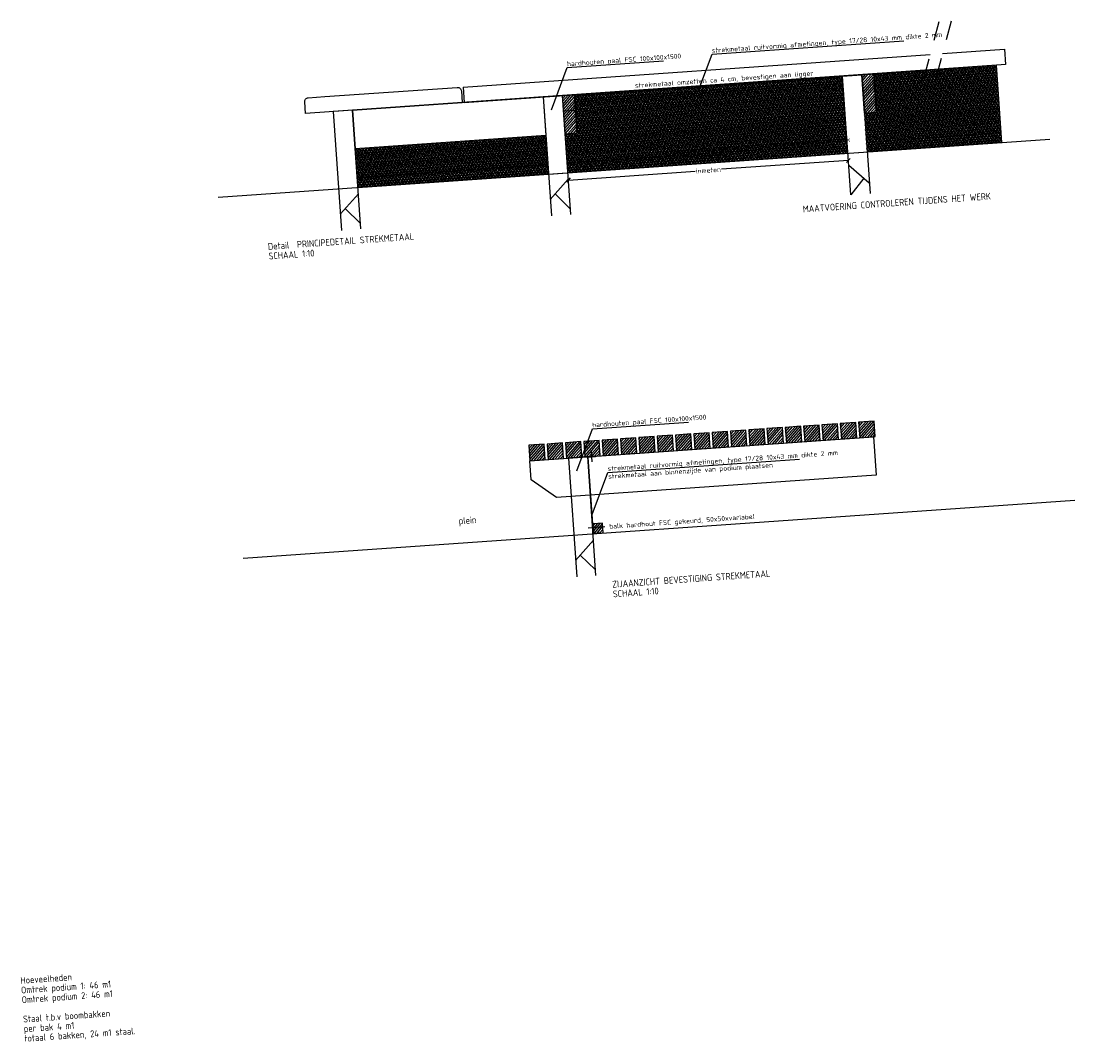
# Model space of a CAD drawing. Extents: x -410 to 7352, y -1401 to 655.
# Tile 171 of 185: x 793.4 to 798.85, y 50.57 to 55.85. Entities that reach past the tile are written whole.
import ezdxf

# ---------------------------------------------------------------- set-up
doc = ezdxf.new("R2010")
doc.units = 0
doc.header["$MEASUREMENT"] = 0
doc.linetypes.add('DASHED', pattern=[0.75, 0.5, -0.25])
for name, color, linetype in [('DT_detail A', 1, 'Continuous'), ('DT_podium', 6, 'Continuous'), ('DT_podium vlonderdeck', 6, 'Continuous')]:
    doc.layers.add(name, color=color, linetype=linetype)
doc.styles.add('JvdL_25 1_010', font='isocp.shx', dxfattribs={"height": 25})
doc.styles.add('JvdL_25 1_010_M', font='isocp.shx', dxfattribs={"height": 0.025})
doc.styles.add('JvdL_25 1_020', font='isocp.shx', dxfattribs={"height": 50})
doc.dimstyles.new('JvdL str_25 1_010 M', dxfattribs={"dimtxt": 0.125, "dimasz": 0.02, "dimexe": 0.18, "dimexo": 0.0625, "dimgap": 0.02, "dimtad": 0, "dimtoh": 1, "dimzin": 0, "dimdsep": 46, "dimtxsty": 'JvdL_25 1_010_M', "dimblk": 'OBLIQUE', "dimcen": 0.02, "dimse1": 1, "dimse2": 1, "dimclrd": 1, "dimclrt": 7, "dimadec": 1, "dimazin": 0, "dimtfac": 1, "dimtofl": 0, "dimtmove": 0, "dimatfit": 3, "dimfxl": 0.18, "dimtolj": 1, "dimtzin": 0, "dimarcsym": 0})
pattern_1 = [(48.9914, (796.202549, 55.261503), (-0.00754611, 0.00656172), [])]

# ---------------------------------------------------------------- blocks, each defined once
blk = doc.blocks.new('_Oblique')
at = {"color": 0, "linetype": 'ByBlock', "lineweight": -2}
blk.add_line((-0.5, -0.5), (0.5, 0.5), dxfattribs=at)
blk = doc.blocks.new('*D319')
at = {"layer": 'Defpoints', "color": 0, "transparency": 16777216}
for p in [(797.681, 55.1253), (797.6888, 55.0134), (796.2408, 54.9124)]:
    blk.add_point(p, dxfattribs=at)
at = {"layer": 'DT_podium', "color": 1, "lineweight": -2, "transparency": 16777216}
for p, q in [((797.681, 55.1253), (797.025, 55.0796)), ((796.233, 55.0243), (796.8889, 55.0701))]:
    blk.add_line(p, q, dxfattribs=at)
at = {"layer": 'DT_podium', "color": 1, "lineweight": -2, "transparency": 16777216, "xscale": 0.02, "yscale": 0.02, "zscale": 0.02}
for p, rotation in [((797.681, 55.1253), 3.991402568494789), ((796.233, 55.0243), 183.9914025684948)]:
    blk.add_blockref('_Oblique', p, dxfattribs=dict(at, rotation=rotation))
at = {"layer": 'DT_podium', "color": 7, "transparency": 16777216, "insert": (796.957, 55.0748), "char_height": 0.025, "attachment_point": 5, "rotation": 3.9914, "style": 'JvdL_25 1_010_M'}
blk.add_mtext('\\A1;inmeten', dxfattribs=at)

msp = doc.modelspace()

# ---------------------------------------------------------------- hatches: boundary and pattern name
at = {"layer": 'DT_podium'}
h = msp.add_hatch(dxfattribs=at)
h.set_pattern_fill('NET3', color=252, scale=0.1, style=0)
h.set_pattern_definition([(3.9914, (795.116862, 54.836597), (-0.000870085, 0.01246968), []), (63.9914, (795.116862, 54.836597), (-0.011234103, 0.005481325), []), (123.9914, (795.116862, 54.836597), (-0.01036402, -0.006988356), [])])
h.paths.add_polyline_path([(797.7781, 55.17), (798.4746, 55.2186), (798.4468, 55.6176), (797.8101, 55.5732), (797.824, 55.3737), (797.7642, 55.3695)])
h.paths.add_polyline_path([(796.2304, 55.062), (797.6783, 55.163), (797.6505, 55.5621), (796.2624, 55.4652), (796.2763, 55.2657), (796.2165, 55.2615)])
h.paths.add_polyline_path([(795.1447, 54.9862), (796.1306, 55.055), (796.1167, 55.2545), (795.1308, 55.1857)])
h = msp.add_hatch(dxfattribs=at)
h.set_pattern_fill('LINE', scale=0.1, angle=45, style=0)
h.set_pattern_definition(pattern_1)
h.paths.add_polyline_path([(797.824, 55.3737), (797.7642, 55.3695), (797.7503, 55.569), (797.8101, 55.5732)])
h = msp.add_hatch(dxfattribs=at)
h.set_pattern_fill('LINE', scale=0.1, angle=45, style=0)
h.set_pattern_definition(pattern_1)
h.paths.add_polyline_path([(796.2763, 55.2657), (796.2165, 55.2615), (796.2025, 55.461), (796.2624, 55.4652)])
h = msp.add_hatch(dxfattribs=at)
h.set_pattern_fill('LINE', color=256, scale=0.1, angle=45, style=0)
h.set_pattern_definition([(48.9914, (795.175865, 57.408784), (-0.007546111, 0.006561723), [])])
h.paths.add_polyline_path([(797.1708, 53.6517), (797.2506, 53.6573), (797.2451, 53.7371), (797.1653, 53.7316)])
h = msp.add_hatch(dxfattribs=at)
h.set_pattern_fill('LINE', color=256, scale=0.1, angle=45, style=0)
h.set_pattern_definition([(48.991, (797.260036, 53.658362), (-0.0075461, 0.0065617), [])])
h.paths.add_polyline_path([(797.2656, 53.6584), (797.3454, 53.6639), (797.3398, 53.7437), (797.26, 53.7382)])
h = msp.add_hatch(dxfattribs=at)
h.set_pattern_fill('LINE', color=256, scale=0.1, angle=45, style=0)
h.set_pattern_definition([(48.9914, (795.365405, 57.422009), (-0.007546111, 0.006561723), [])])
h.paths.add_polyline_path([(797.3604, 53.665), (797.4402, 53.6705), (797.4346, 53.7503), (797.3548, 53.7448)])
h = msp.add_hatch(dxfattribs=at)
h.set_pattern_fill('LINE', color=256, scale=0.1, angle=45, style=0)
h.set_pattern_definition([(48.9914, (795.460174, 57.428622), (-0.007546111, 0.006561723), [])])
h.paths.add_polyline_path([(797.4551, 53.6716), (797.5349, 53.6772), (797.5294, 53.757), (797.4496, 53.7514)])
h = msp.add_hatch(dxfattribs=at)
h.set_pattern_fill('LINE', color=256, scale=0.1, angle=45, style=0)
h.set_pattern_definition([(48.991, (797.544344, 53.6782), (-0.0075461, 0.0065617), [])])
h.paths.add_polyline_path([(797.5499, 53.6782), (797.6297, 53.6838), (797.6242, 53.7636), (797.5443, 53.758)])
h = msp.add_hatch(dxfattribs=at)
h.set_pattern_fill('LINE', color=256, scale=0.1, angle=45, style=0)
h.set_pattern_definition([(48.9914, (795.649713, 57.441847), (-0.007546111, 0.006561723), [])])
h.paths.add_polyline_path([(797.6447, 53.6848), (797.7245, 53.6904), (797.7189, 53.7702), (797.6391, 53.7646)])
h = msp.add_hatch(dxfattribs=at)
h.set_pattern_fill('LINE', color=256, scale=0.1, angle=45, style=0)
h.set_pattern_definition([(48.9914, (795.744483, 57.44846), (-0.007546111, 0.006561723), [])])
h.paths.add_polyline_path([(797.7395, 53.6914), (797.8193, 53.697), (797.8137, 53.7768), (797.7339, 53.7712)])
h = msp.add_hatch(dxfattribs=at)
h.set_pattern_fill('LINE', color=256, scale=0.1, angle=45, style=0)
h.set_pattern_definition([(48.9914, (794.417709, 57.355883), (-0.007546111, 0.006561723), [])])
h.paths.add_polyline_path([(796.4127, 53.5988), (796.4925, 53.6044), (796.4869, 53.6842), (796.4071, 53.6787)])
h = msp.add_hatch(dxfattribs=at)
h.set_pattern_fill('LINE', color=256, scale=0.1, angle=45, style=0)
h.set_pattern_definition([(48.991, (796.501879, 53.605461), (-0.0075461, 0.0065617), [])])
h.paths.add_polyline_path([(796.5074, 53.6055), (796.5873, 53.611), (796.5817, 53.6908), (796.5019, 53.6853)])
h = msp.add_hatch(dxfattribs=at)
h.set_pattern_fill('LINE', color=256, scale=0.1, angle=45, style=0)
h.set_pattern_definition([(48.9914, (794.607248, 57.369108), (-0.007546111, 0.006561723), [])])
h.paths.add_polyline_path([(796.6022, 53.6121), (796.682, 53.6176), (796.6765, 53.6974), (796.5966, 53.6919)])
h = msp.add_hatch(dxfattribs=at)
h.set_pattern_fill('LINE', color=256, scale=0.1, angle=45, style=0)
h.set_pattern_definition([(48.991, (796.691418, 53.618686), (-0.0075461, 0.0065617), [])])
h.paths.add_polyline_path([(796.697, 53.6187), (796.7768, 53.6243), (796.7712, 53.7041), (796.6914, 53.6985)])
h = msp.add_hatch(dxfattribs=at)
h.set_pattern_fill('LINE', color=256, scale=0.1, angle=45, style=0)
h.set_pattern_definition([(48.9914, (794.796787, 57.382333), (-0.007546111, 0.006561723), [])])
h.paths.add_polyline_path([(796.7918, 53.6253), (796.8716, 53.6309), (796.866, 53.7107), (796.7862, 53.7051)])
h = msp.add_hatch(dxfattribs=at)
h.set_pattern_fill('LINE', color=256, scale=0.1, angle=45, style=0)
h.set_pattern_definition([(48.991, (796.880957, 53.631911), (-0.0075461, 0.0065617), [])])
h.paths.add_polyline_path([(796.8865, 53.6319), (796.9663, 53.6375), (796.9608, 53.7173), (796.881, 53.7117)])
h = msp.add_hatch(dxfattribs=at)
h.set_pattern_fill('LINE', color=256, scale=0.1, angle=45, style=0)
h.set_pattern_definition([(48.9914, (794.986326, 57.395558), (-0.007546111, 0.006561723), [])])
h.paths.add_polyline_path([(796.9813, 53.6385), (797.0611, 53.6441), (797.0555, 53.7239), (796.9757, 53.7183)])
h = msp.add_hatch(dxfattribs=at)
h.set_pattern_fill('LINE', color=256, scale=0.1, angle=45, style=0)
h.set_pattern_definition([(48.991, (797.070497, 53.645137), (-0.0075461, 0.0065617), [])])
h.paths.add_polyline_path([(797.0761, 53.6451), (797.1559, 53.6507), (797.1503, 53.7305), (797.0705, 53.7249)])
h = msp.add_hatch(dxfattribs=at)
h.set_pattern_fill('LINE', color=256, scale=0.1, angle=45, style=0)
h.set_pattern_definition([(48.991, (796.028031, 53.572398), (-0.0075461, 0.0065617), [])])
h.paths.add_polyline_path([(796.0336, 53.5724), (796.1134, 53.578), (796.1078, 53.6578), (796.028, 53.6522)])
h = msp.add_hatch(dxfattribs=at)
h.set_pattern_fill('LINE', color=256, scale=0.1, angle=45, style=0)
h.set_pattern_definition([(48.991, (796.122801, 53.57901), (-0.0075461, 0.0065617), [])])
h.paths.add_polyline_path([(796.1284, 53.579), (796.2082, 53.5846), (796.2026, 53.6644), (796.1228, 53.6588)])
h = msp.add_hatch(dxfattribs=at)
h.set_pattern_fill('LINE', color=256, scale=0.1, angle=45, style=0)
h.set_pattern_definition([(48.991, (796.21757, 53.585623), (-0.0075461, 0.0065617), [])])
h.paths.add_polyline_path([(796.2231, 53.5856), (796.3029, 53.5912), (796.2974, 53.671), (796.2176, 53.6654)])
h = msp.add_hatch(dxfattribs=at)
h.set_pattern_fill('LINE', color=256, scale=0.1, angle=45, style=0)
h.set_pattern_definition([(48.991, (796.31234, 53.592235), (-0.0075461, 0.0065617), [])])
h.paths.add_polyline_path([(796.3179, 53.5922), (796.3977, 53.5978), (796.3921, 53.6776), (796.3123, 53.672)])
h = msp.add_hatch(dxfattribs=at)
h.set_pattern_fill('LINE', color=256, scale=0.1, angle=45, style=0)
h.set_pattern_definition([(48.9914, (794.419565, 57.358017), (-0.007546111, 0.006561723), [])])
h.paths.add_polyline_path([(796.3626, 53.1964), (796.4124, 53.1999), (796.409, 53.2497), (796.3591, 53.2463)])

# ---------------------------------------------------------------- linework, layer by layer
at = {"layer": 'DT_detail A', "flags": 128}
for points in [[(796.8943, 55.4567), (796.9758, 55.6746), (797.967, 55.7438)], [(796.1456, 55.3875), (796.2271, 55.6054), (796.7246, 55.6401)], [(796.2759, 53.5197), (796.3574, 53.7376), (796.8549, 53.7723)], [(796.3557, 53.2941), (796.4372, 53.5121), (797.4284, 53.5812)]]:
    msp.add_lwpolyline(points, dxfattribs=at)
at = {"layer": 'DT_detail A', "color": 6, "flags": 128}
for points in [[(797.6825, 55.1002), (797.7892, 55.0101)], [(796.2326, 55.0284), (796.1395, 54.9243)], [(797.7609, 55.034), (797.6934, 54.9477)], [(795.147, 54.9526), (795.0538, 54.8485)], [(796.1642, 54.9519), (796.243, 54.8758)], [(795.0785, 54.8761), (795.1573, 54.8)], [(796.363, 53.1606), (796.2698, 53.0565)], [(796.2945, 53.0841), (796.3733, 53.0081)]]:
    msp.add_lwpolyline(points, dxfattribs=at)
at = {"layer": 'DT_podium', "color": 8, "linetype": 'DASHED', "ltscale": 0.1}
for points in [[(798.1492, 55.8419), (798.0538, 55.4901)], [(798.213, 55.8463), (798.1176, 55.4945)]]:
    msp.add_lwpolyline(points, dxfattribs=at)
at = {"layer": 'DT_podium', "color": 7}
for points in [[(798.1674, 55.6783), (798.4879, 55.7007), (798.4935, 55.6209), (798.1452, 55.5966)], [(795.6883, 55.5053), (798.1036, 55.6739)], [(795.6938, 55.4255), (798.0814, 55.5921)], [(795.6883, 55.5053), (795.6938, 55.4255)]]:
    msp.add_lwpolyline(points, dxfattribs=at)
at = {"layer": 'DT_podium'}
for points in [[(795.1447, 54.9862), (798.4746, 55.2186), (798.4468, 55.6176), (795.1169, 55.3853)], [(797.824, 55.3737), (797.7642, 55.3695), (797.7503, 55.569), (797.8101, 55.5732)], [(796.1167, 55.2545), (795.1308, 55.1857), (795.1169, 55.3853), (796.1028, 55.4541)], [(796.2763, 55.2657), (796.2165, 55.2615), (796.2025, 55.461), (796.2624, 55.4652)], [(797.1708, 53.6517), (797.2506, 53.6573), (797.2451, 53.7371), (797.1653, 53.7316)], [(797.2656, 53.6584), (797.3454, 53.6639), (797.3398, 53.7437), (797.26, 53.7382)], [(797.3604, 53.665), (797.4402, 53.6705), (797.4346, 53.7503), (797.3548, 53.7448)], [(797.4551, 53.6716), (797.5349, 53.6772), (797.5294, 53.757), (797.4496, 53.7514)], [(797.5499, 53.6782), (797.6297, 53.6838), (797.6242, 53.7636), (797.5443, 53.758)], [(797.6447, 53.6848), (797.7245, 53.6904), (797.7189, 53.7702), (797.6391, 53.7646)], [(797.7395, 53.6914), (797.8193, 53.697), (797.8137, 53.7768), (797.7339, 53.7712)], [(797.8245, 53.4969), (796.1722, 53.3816), (796.0406, 53.4726), (796.0336, 53.5724), (797.8106, 53.6964)], [(796.4127, 53.5988), (796.4925, 53.6044), (796.4869, 53.6842), (796.4071, 53.6787)], [(796.5074, 53.6055), (796.5873, 53.611), (796.5817, 53.6908), (796.5019, 53.6853)], [(796.6022, 53.6121), (796.682, 53.6176), (796.6765, 53.6974), (796.5966, 53.6919)], [(796.697, 53.6187), (796.7768, 53.6243), (796.7712, 53.7041), (796.6914, 53.6985)], [(796.7918, 53.6253), (796.8716, 53.6309), (796.866, 53.7107), (796.7862, 53.7051)], [(796.8865, 53.6319), (796.9663, 53.6375), (796.9608, 53.7173), (796.881, 53.7117)], [(796.9813, 53.6385), (797.0611, 53.6441), (797.0555, 53.7239), (796.9757, 53.7183)], [(797.0761, 53.6451), (797.1559, 53.6507), (797.1503, 53.7305), (797.0705, 53.7249)], [(796.0336, 53.5724), (796.1134, 53.578), (796.1078, 53.6578), (796.028, 53.6522)], [(796.1284, 53.579), (796.2082, 53.5846), (796.2026, 53.6644), (796.1228, 53.6588)], [(796.2231, 53.5856), (796.3029, 53.5912), (796.2974, 53.671), (796.2176, 53.6654)], [(796.3179, 53.5922), (796.3977, 53.5978), (796.3921, 53.6776), (796.3123, 53.672)], [(796.3626, 53.1964), (796.4124, 53.1999), (796.409, 53.2497), (796.3591, 53.2463)]]:
    msp.add_lwpolyline(points, close=True, dxfattribs=at)
for points in [[(797.6934, 54.9477), (797.6505, 55.5621), (797.7503, 55.569), (797.7931, 54.9546)], [(796.2454, 54.8466), (796.2025, 55.461), (796.1028, 55.4541), (796.1457, 54.8397)], [(796.2025, 55.461), (796.2624, 55.4652)], [(795.1597, 54.7709), (795.1169, 55.3853), (795.0171, 55.3783), (795.06, 54.7639)], [(796.2081, 55.3812), (796.268, 55.3854)], [(796.1271, 55.105), (795.1412, 55.0361), (795.1447, 54.9862), (798.4746, 55.219), (798.4711, 55.2689), (797.7746, 55.2202)], [(794.4211, 54.9357), (798.7222, 55.2359)], [(797.6748, 55.2132), (796.2269, 55.112)], [(796.3757, 52.9789), (796.3329, 53.5933), (796.2331, 53.5863), (796.276, 52.9719)], [(796.3329, 53.5933), (796.3927, 53.5975)], [(796.3558, 53.566), (796.3521, 53.6194)], [(794.5514, 53.068), (798.8525, 53.3681)], [(796.4221, 53.2297), (796.3351, 53.2237)]]:
    msp.add_lwpolyline(points, dxfattribs=at)
at = {"layer": 'DT_podium', "color": 2}
for points in [[(796.4006, 53.197), (796.3607, 53.1942), (796.3329, 53.5933), (796.3728, 53.5961)], [(796.4005, 53.199), (796.3626, 53.1964), (796.335, 53.5914), (796.3729, 53.5941)]]:
    msp.add_lwpolyline(points, dxfattribs=at)
at = {"layer": 'DT_podium vlonderdeck', "color": 2}
msp.add_lwpolyline([(794.8736, 55.3683), (794.8694, 55.4281, -0.414214), (794.888, 55.4495), (794.973, 55.4554), (795.6583, 55.5032, -0.414214), (795.6797, 55.4847), (795.6838, 55.4248), (794.8736, 55.3683)], format="xyb", close=True, dxfattribs=at)

# ---------------------------------------------------------------- texts
at = {"layer": 'DT_detail A', "style": 'JvdL_25 1_010'}
for s, p in [('strekmetaal ruitvormig afmetingen, type 17/28 10x43 mm dikte 2 mm ', (796.9753, 55.6817)), ('hardhouten paal FSC 100x100x1500', (796.2266, 55.6124)), ('strekmetaal omzetten ca 4 cm, bevestigen aan ligger', (796.578, 55.5005)), ('strekmetaal omzetten ca 4 cm, bevestigen aan balk', (796.7945, 55.1587)), ('balk hardhout FSC gekeurd, 50x50xvariabel', (796.3147, 55.0876)), ('hardhouten paal FSC 100x100x1500', (796.3569, 53.7447)), ('strekmetaal ruitvormig afmetingen, type 17/28 10x43 mm dikte 2 mm ', (796.4367, 53.5191)), ('strekmetaal aan binnenzijde van podium plaatsen', (796.4396, 53.4787)), ('balk hardhout FSC gekeurd, 50x50xvariabel', (796.4451, 53.2199))]:
    msp.add_text(s, height=0.025, rotation=3.9914, dxfattribs=at).set_placement(p)
at = {"layer": 'DT_detail A', "color": 2, "style": 'JvdL_25 1_020'}
for s, p in [('MAATVOERING CONTROLEREN TIJDENS HET WERK', (797.4466, 54.8559)), ('Detail  PRINCIPEDETAIL STREKMETAAL', (794.6805, 54.6629)), ('SCHAAL 1:10', (794.684, 54.6129)), ('plein', (795.6668, 53.2434)), ('ZIJAANZICHT BEVESTIGING STREKMETAAL', (796.4609, 52.9154)), ('SCHAAL 1:10', (796.4644, 52.8653)), ('Hoeveelheden', (793.4003, 50.8664)), ('Omtrek podium 1: 46 m1', (793.4038, 50.8164)), ('Omtrek podium 2: 46 m1', (793.4073, 50.7664)), ('Staal t.b.v boombakken', (793.4143, 50.6663)), ('per bak 4 m1', (793.4177, 50.6163)), ('totaal 6 bakken, 24 m1 staal.', (793.4212, 50.5662))]:
    msp.add_text(s, height=0.035, rotation=3.9891, dxfattribs=at).set_placement(p)

# ---------------------------------------------------------------- dimensions: what is measured, and where the dimension line sits
at = {"layer": 'DT_podium'}
dim = msp.add_linear_dim(base=(797.681, 55.1253), p1=(796.2408, 54.9124), p2=(797.6888, 55.0134), angle=3.9914, text='inmeten', dimstyle='JvdL str_25 1_010 M', dxfattribs=at)
dim.commit()
dim.dimension.update_dxf_attribs({"geometry": '*D319', "text_midpoint": (796.957, 55.0748), "dimtype": 160})

doc.saveas('drawing.dxf')
